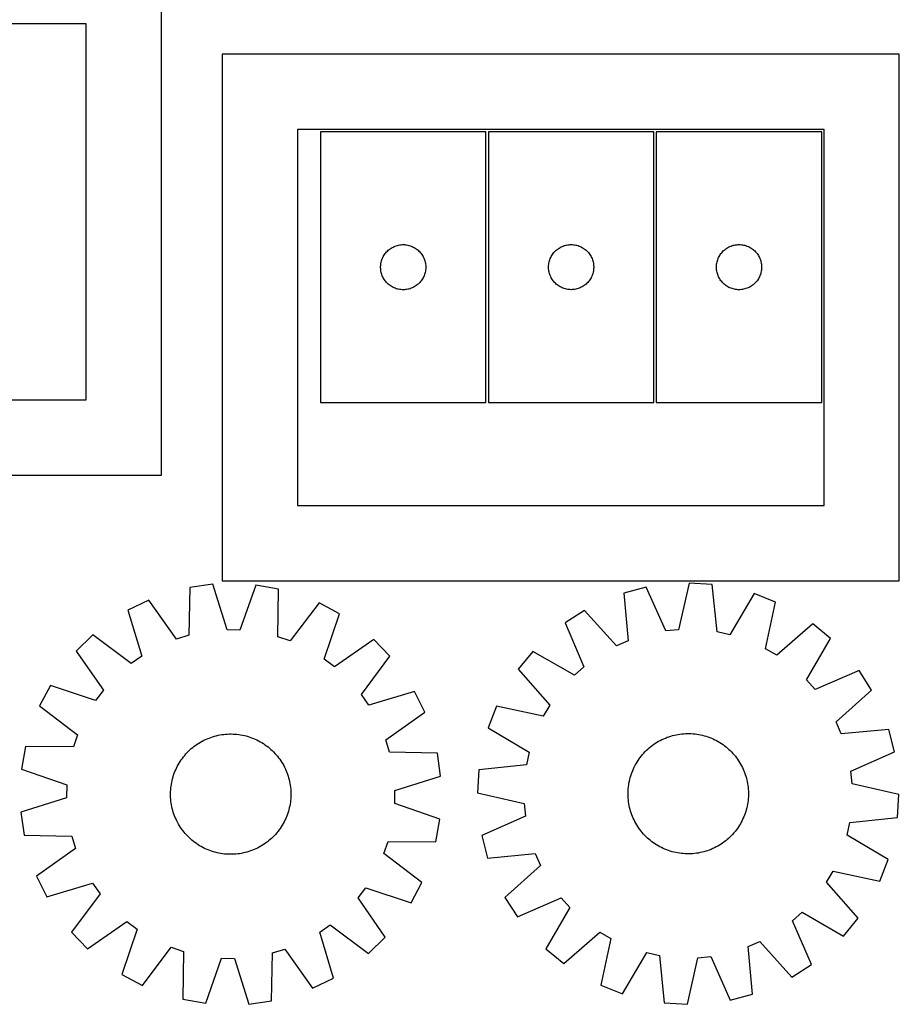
# Model space of a CAD drawing. Header units: millimetres. Extents: x 7 to 1493, y 7 to 2993.
# Tile 3 of 14: x 909 to 1493, y 7 to 661. Entities that reach past the tile are written whole.
import ezdxf

# ---------------------------------------------------------------- set-up
doc = ezdxf.new("R2010")
doc.units = ezdxf.units.MM
doc.layers.add('CUT', color=7, linetype='CONTINUOUS', true_color=0x000000)

msp = doc.modelspace()

# ---------------------------------------------------------------- linework, layer by layer
at = {"layer": 'CUT'}
for p, q in [((1003.084398, 358.291883), (1003.084398, 708.291883)), ((953.084398, 658.291883), (603.084398, 658.291883)), ((953.084398, 408.291883), (953.084398, 658.291883)), ((1493.435203, 638.105372), (1043.435203, 638.105372)), ((1043.435203, 638.105372), (1043.435203, 288.105372)), ((1493.435203, 288.105372), (1493.435203, 638.105372)), ((1443.435203, 588.105372), (1093.435203, 588.105372)), ((1093.435203, 588.105372), (1093.435203, 338.105372)), ((1218.687615, 586.500041), (1108.687615, 586.500041)), ((1108.687615, 586.500041), (1108.687615, 406.500041)), ((1218.687615, 406.500041), (1218.687615, 586.500041)), ((1220.325458, 586.545052), (1220.325458, 406.545052)), ((1330.325458, 586.545052), (1220.325458, 586.545052)), ((1330.325458, 406.545052), (1330.325458, 586.545052)), ((1331.908695, 586.524529), (1331.908695, 406.524529)), ((1441.908695, 586.524529), (1331.908695, 586.524529)), ((1441.908695, 406.524529), (1441.908695, 586.524529)), ((1443.435203, 338.105372), (1443.435203, 588.105372)), ((1157.680807, 510.244795), (1158.396334, 510.535794)), ((1158.396334, 510.535794), (1159.125893, 510.789572)), ((1159.125893, 510.789572), (1159.867548, 511.005457)), ((1159.867548, 511.005457), (1160.619334, 511.182877)), ((1160.619334, 511.182877), (1161.379256, 511.32136)), ((1161.379256, 511.32136), (1162.1453, 511.42054)), ((1162.1453, 511.42054), (1162.915434, 511.480153)), ((1162.915434, 511.480153), (1163.687615, 511.500041)), ((1163.687615, 511.500041), (1164.459796, 511.480153)), ((1164.459796, 511.480153), (1165.22993, 511.42054)), ((1165.22993, 511.42054), (1165.995974, 511.32136)), ((1165.995974, 511.32136), (1166.755896, 511.182877)), ((1166.755896, 511.182877), (1167.507682, 511.005457)), ((1167.507682, 511.005457), (1168.249338, 510.789572)), ((1168.249338, 510.789572), (1168.978896, 510.535794)), ((1168.978896, 510.535794), (1169.694424, 510.244795)), ((1269.318649, 510.289805), (1270.034177, 510.580804)), ((1270.034177, 510.580804), (1270.763735, 510.834582)), ((1270.763735, 510.834582), (1271.505391, 511.050468)), ((1271.505391, 511.050468), (1272.257177, 511.227887)), ((1272.257177, 511.227887), (1273.017099, 511.36637)), ((1273.017099, 511.36637), (1273.783143, 511.46555)), ((1273.783143, 511.46555), (1274.553277, 511.525163)), ((1274.553277, 511.525163), (1275.325458, 511.545052)), ((1275.325458, 511.545052), (1276.097639, 511.525163)), ((1276.097639, 511.525163), (1276.867773, 511.46555)), ((1276.867773, 511.46555), (1277.633817, 511.36637)), ((1277.633817, 511.36637), (1278.393739, 511.227887)), ((1278.393739, 511.227887), (1279.145525, 511.050468)), ((1279.145525, 511.050468), (1279.88718, 510.834582)), ((1279.88718, 510.834582), (1280.616739, 510.580804)), ((1280.616739, 510.580804), (1281.332267, 510.289805)), ((1380.901886, 510.269282), (1381.617413, 510.560281)), ((1381.617413, 510.560281), (1382.346972, 510.814059)), ((1382.346972, 510.814059), (1383.088628, 511.029945)), ((1383.088628, 511.029945), (1383.840414, 511.207364)), ((1383.840414, 511.207364), (1384.600336, 511.345847)), ((1384.600336, 511.345847), (1385.36638, 511.445027)), ((1385.36638, 511.445027), (1386.136513, 511.50464)), ((1386.136513, 511.50464), (1386.908695, 511.524529)), ((1386.908695, 511.524529), (1387.680876, 511.50464)), ((1387.680876, 511.50464), (1388.45101, 511.445027)), ((1388.45101, 511.445027), (1389.217053, 511.345847)), ((1389.217053, 511.345847), (1389.976976, 511.207364)), ((1389.976976, 511.207364), (1390.728761, 511.029945)), ((1390.728761, 511.029945), (1391.470417, 510.814059)), ((1391.470417, 510.814059), (1392.199976, 510.560281)), ((1392.199976, 510.560281), (1392.915503, 510.269282)), ((1150.447433, 503.549693), (1150.827896, 504.221933)), ((1150.827896, 504.221933), (1151.24246, 504.873697)), ((1151.24246, 504.873697), (1151.690026, 505.503256)), ((1151.690026, 505.503256), (1152.169408, 506.108939)), ((1152.169408, 506.108939), (1152.679335, 506.689141)), ((1152.679335, 506.689141), (1153.218453, 507.242324)), ((1153.218453, 507.242324), (1153.785333, 507.76702)), ((1153.785333, 507.76702), (1154.378473, 508.261839)), ((1154.378473, 508.261839), (1154.996299, 508.725466)), ((1154.996299, 508.725466), (1155.637172, 509.156675)), ((1155.637172, 509.156675), (1156.299394, 509.55432)), ((1156.299394, 509.55432), (1156.981208, 509.917348)), ((1156.981208, 509.917348), (1157.680807, 510.244795)), ((1169.694424, 510.244795), (1170.394022, 509.917348)), ((1170.394022, 509.917348), (1171.075836, 509.55432)), ((1171.075836, 509.55432), (1171.738058, 509.156675)), ((1171.738058, 509.156675), (1172.378932, 508.725466)), ((1172.378932, 508.725466), (1172.996757, 508.261839)), ((1172.996757, 508.261839), (1173.589897, 507.76702)), ((1173.589897, 507.76702), (1174.156777, 507.242324)), ((1174.156777, 507.242324), (1174.695896, 506.689141)), ((1174.695896, 506.689141), (1175.205822, 506.108939)), ((1175.205822, 506.108939), (1175.685204, 505.503256)), ((1175.685204, 505.503256), (1176.13277, 504.873697)), ((1176.13277, 504.873697), (1176.547335, 504.221933)), ((1176.547335, 504.221933), (1176.927797, 503.549693)), ((1262.085276, 503.594703), (1262.465739, 504.266944)), ((1262.465739, 504.266944), (1262.880303, 504.918708)), ((1262.880303, 504.918708), (1263.327869, 505.548266)), ((1263.327869, 505.548266), (1263.807251, 506.153949)), ((1263.807251, 506.153949), (1264.317177, 506.734152)), ((1264.317177, 506.734152), (1264.856296, 507.287335)), ((1264.856296, 507.287335), (1265.423176, 507.812031)), ((1265.423176, 507.812031), (1266.016316, 508.306849)), ((1266.016316, 508.306849), (1266.634142, 508.770477)), ((1266.634142, 508.770477), (1267.275015, 509.201685)), ((1267.275015, 509.201685), (1267.937237, 509.59933)), ((1267.937237, 509.59933), (1268.619051, 509.962358)), ((1268.619051, 509.962358), (1269.318649, 510.289805)), ((1281.332267, 510.289805), (1282.031865, 509.962358)), ((1282.031865, 509.962358), (1282.713679, 509.59933)), ((1282.713679, 509.59933), (1283.375901, 509.201685)), ((1283.375901, 509.201685), (1284.016774, 508.770477)), ((1284.016774, 508.770477), (1284.6346, 508.306849)), ((1284.6346, 508.306849), (1285.22774, 507.812031)), ((1285.22774, 507.812031), (1285.79462, 507.287335)), ((1285.79462, 507.287335), (1286.333738, 506.734152)), ((1286.333738, 506.734152), (1286.843665, 506.153949)), ((1286.843665, 506.153949), (1287.323047, 505.548266)), ((1287.323047, 505.548266), (1287.770613, 504.918708)), ((1287.770613, 504.918708), (1288.185177, 504.266944)), ((1288.185177, 504.266944), (1288.56564, 503.594703)), ((1373.668513, 503.57418), (1374.048975, 504.246421)), ((1374.048975, 504.246421), (1374.463539, 504.898185)), ((1374.463539, 504.898185), (1374.911106, 505.527743)), ((1374.911106, 505.527743), (1375.390488, 506.133426)), ((1375.390488, 506.133426), (1375.900414, 506.713629)), ((1375.900414, 506.713629), (1376.439532, 507.266812)), ((1376.439532, 507.266812), (1377.006413, 507.791508)), ((1377.006413, 507.791508), (1377.599552, 508.286326)), ((1377.599552, 508.286326), (1378.217378, 508.749954)), ((1378.217378, 508.749954), (1378.858252, 509.181162)), ((1378.858252, 509.181162), (1379.520474, 509.578807)), ((1379.520474, 509.578807), (1380.202288, 509.941835)), ((1380.202288, 509.941835), (1380.901886, 510.269282)), ((1392.915503, 510.269282), (1393.615102, 509.941835)), ((1393.615102, 509.941835), (1394.296916, 509.578807)), ((1394.296916, 509.578807), (1394.959138, 509.181162)), ((1394.959138, 509.181162), (1395.600011, 508.749954)), ((1395.600011, 508.749954), (1396.217837, 508.286326)), ((1396.217837, 508.286326), (1396.810976, 507.791508)), ((1396.810976, 507.791508), (1397.377857, 507.266812)), ((1397.377857, 507.266812), (1397.916975, 506.713629)), ((1397.916975, 506.713629), (1398.426901, 506.133426)), ((1398.426901, 506.133426), (1398.906283, 505.527743)), ((1398.906283, 505.527743), (1399.35385, 504.898185)), ((1399.35385, 504.898185), (1399.768414, 504.246421)), ((1399.768414, 504.246421), (1400.148877, 503.57418)), ((1148.692588, 496.88626), (1148.732352, 497.657673)), ((1148.732352, 497.657673), (1148.811775, 498.426017)), ((1148.811775, 498.426017), (1148.930646, 499.189253)), ((1148.930646, 499.189253), (1149.088649, 499.945358)), ((1149.088649, 499.945358), (1149.285367, 500.692326)), ((1149.285367, 500.692326), (1149.520277, 501.428177)), ((1149.520277, 501.428177), (1149.792756, 502.15096)), ((1149.792756, 502.15096), (1150.102081, 502.858757)), ((1150.102081, 502.858757), (1150.447433, 503.549693)), ((1176.927797, 503.549693), (1177.273149, 502.858757)), ((1177.273149, 502.858757), (1177.582475, 502.15096)), ((1177.582475, 502.15096), (1177.854954, 501.428177)), ((1177.854954, 501.428177), (1178.089863, 500.692326)), ((1178.089863, 500.692326), (1178.286581, 499.945358)), ((1178.286581, 499.945358), (1178.444584, 499.189253)), ((1178.444584, 499.189253), (1178.563455, 498.426017)), ((1178.563455, 498.426017), (1178.642878, 497.657673)), ((1178.642878, 497.657673), (1178.682642, 496.88626)), ((1260.330431, 496.93127), (1260.370195, 497.702684)), ((1260.370195, 497.702684), (1260.449618, 498.471027)), ((1260.449618, 498.471027), (1260.568489, 499.234263)), ((1260.568489, 499.234263), (1260.726492, 499.990368)), ((1260.726492, 499.990368), (1260.92321, 500.737336)), ((1260.92321, 500.737336), (1261.15812, 501.473188)), ((1261.15812, 501.473188), (1261.430598, 502.19597)), ((1261.430598, 502.19597), (1261.739924, 502.903768)), ((1261.739924, 502.903768), (1262.085276, 503.594703)), ((1288.56564, 503.594703), (1288.910992, 502.903768)), ((1288.910992, 502.903768), (1289.220318, 502.19597)), ((1289.220318, 502.19597), (1289.492796, 501.473188)), ((1289.492796, 501.473188), (1289.727706, 500.737336)), ((1289.727706, 500.737336), (1289.924424, 499.990368)), ((1289.924424, 499.990368), (1290.082427, 499.234263)), ((1290.082427, 499.234263), (1290.201298, 498.471027)), ((1290.201298, 498.471027), (1290.280721, 497.702684)), ((1290.280721, 497.702684), (1290.320485, 496.93127)), ((1371.913668, 496.910747), (1371.953432, 497.682161)), ((1371.953432, 497.682161), (1372.032855, 498.450504)), ((1372.032855, 498.450504), (1372.151725, 499.21374)), ((1372.151725, 499.21374), (1372.309729, 499.969845)), ((1372.309729, 499.969845), (1372.506447, 500.716813)), ((1372.506447, 500.716813), (1372.741356, 501.452664)), ((1372.741356, 501.452664), (1373.013835, 502.175447)), ((1373.013835, 502.175447), (1373.323161, 502.883245)), ((1373.323161, 502.883245), (1373.668513, 503.57418)), ((1400.148877, 503.57418), (1400.494229, 502.883245)), ((1400.494229, 502.883245), (1400.803554, 502.175447)), ((1400.803554, 502.175447), (1401.076033, 501.452664)), ((1401.076033, 501.452664), (1401.310943, 500.716813)), ((1401.310943, 500.716813), (1401.50766, 499.969845)), ((1401.50766, 499.969845), (1401.665664, 499.21374)), ((1401.665664, 499.21374), (1401.784535, 498.450504)), ((1401.784535, 498.450504), (1401.863958, 497.682161)), ((1401.863958, 497.682161), (1401.903722, 496.910747)), ((1148.692588, 496.113823), (1148.692588, 496.88626)), ((1148.732352, 495.342409), (1148.692588, 496.113823)), ((1148.811775, 494.574066), (1148.732352, 495.342409)), ((1148.930646, 493.81083), (1148.811775, 494.574066)), ((1149.088649, 493.054725), (1148.930646, 493.81083)), ((1149.285367, 492.307757), (1149.088649, 493.054725)), ((1149.520277, 491.571906), (1149.285367, 492.307757)), ((1149.792756, 490.849123), (1149.520277, 491.571906)), ((1177.854954, 491.571906), (1177.582475, 490.849123)), ((1178.089863, 492.307757), (1177.854954, 491.571906)), ((1178.286581, 493.054725), (1178.089863, 492.307757)), ((1178.444584, 493.81083), (1178.286581, 493.054725)), ((1178.563455, 494.574066), (1178.444584, 493.81083)), ((1178.642878, 495.342409), (1178.563455, 494.574066)), ((1178.682642, 496.113823), (1178.642878, 495.342409)), ((1178.682642, 496.88626), (1178.682642, 496.113823)), ((1260.330431, 496.158833), (1260.330431, 496.93127)), ((1260.370195, 495.38742), (1260.330431, 496.158833)), ((1260.449618, 494.619076), (1260.370195, 495.38742)), ((1260.568489, 493.85584), (1260.449618, 494.619076)), ((1260.726492, 493.099736), (1260.568489, 493.85584)), ((1260.92321, 492.352767), (1260.726492, 493.099736)), ((1261.15812, 491.616916), (1260.92321, 492.352767)), ((1261.430598, 490.894133), (1261.15812, 491.616916)), ((1261.739924, 490.186336), (1261.430598, 490.894133)), ((1289.220318, 490.894133), (1288.910992, 490.186336)), ((1289.492796, 491.616916), (1289.220318, 490.894133)), ((1289.727706, 492.352767), (1289.492796, 491.616916)), ((1289.924424, 493.099736), (1289.727706, 492.352767)), ((1290.082427, 493.85584), (1289.924424, 493.099736)), ((1290.201298, 494.619076), (1290.082427, 493.85584)), ((1290.280721, 495.38742), (1290.201298, 494.619076)), ((1290.320485, 496.158833), (1290.280721, 495.38742)), ((1290.320485, 496.93127), (1290.320485, 496.158833)), ((1371.913668, 496.13831), (1371.913668, 496.910747)), ((1371.953432, 495.366897), (1371.913668, 496.13831)), ((1372.032855, 494.598553), (1371.953432, 495.366897)), ((1372.151725, 493.835317), (1372.032855, 494.598553)), ((1372.309729, 493.079213), (1372.151725, 493.835317)), ((1372.506447, 492.332244), (1372.309729, 493.079213)), ((1372.741356, 491.596393), (1372.506447, 492.332244)), ((1373.013835, 490.87361), (1372.741356, 491.596393)), ((1373.323161, 490.165813), (1373.013835, 490.87361)), ((1400.803554, 490.87361), (1400.494229, 490.165813)), ((1401.076033, 491.596393), (1400.803554, 490.87361)), ((1401.310943, 492.332244), (1401.076033, 491.596393)), ((1401.50766, 493.079213), (1401.310943, 492.332244)), ((1401.665664, 493.835317), (1401.50766, 493.079213)), ((1401.784535, 494.598553), (1401.665664, 493.835317)), ((1401.863958, 495.366897), (1401.784535, 494.598553)), ((1401.903722, 496.13831), (1401.863958, 495.366897)), ((1401.903722, 496.910747), (1401.903722, 496.13831)), ((1150.102081, 490.141326), (1149.792756, 490.849123)), ((1150.447433, 489.45039), (1150.102081, 490.141326)), ((1150.827896, 488.778149), (1150.447433, 489.45039)), ((1151.24246, 488.126386), (1150.827896, 488.778149)), ((1151.690026, 487.496827), (1151.24246, 488.126386)), ((1152.169408, 486.891144), (1151.690026, 487.496827)), ((1152.679335, 486.310941), (1152.169408, 486.891144)), ((1153.218453, 485.757759), (1152.679335, 486.310941)), ((1153.785333, 485.233062), (1153.218453, 485.757759)), ((1154.378473, 484.738244), (1153.785333, 485.233062)), ((1154.996299, 484.274616), (1154.378473, 484.738244)), ((1172.996757, 484.738244), (1172.378932, 484.274616)), ((1173.589897, 485.233062), (1172.996757, 484.738244)), ((1174.156777, 485.757759), (1173.589897, 485.233062)), ((1174.695896, 486.310941), (1174.156777, 485.757759)), ((1175.205822, 486.891144), (1174.695896, 486.310941)), ((1175.685204, 487.496827), (1175.205822, 486.891144)), ((1176.13277, 488.126386), (1175.685204, 487.496827)), ((1176.547335, 488.778149), (1176.13277, 488.126386)), ((1176.927797, 489.45039), (1176.547335, 488.778149)), ((1177.273149, 490.141326), (1176.927797, 489.45039)), ((1177.582475, 490.849123), (1177.273149, 490.141326)), ((1262.085276, 489.495401), (1261.739924, 490.186336)), ((1262.465739, 488.82316), (1262.085276, 489.495401)), ((1262.880303, 488.171396), (1262.465739, 488.82316)), ((1263.327869, 487.541838), (1262.880303, 488.171396)), ((1263.807251, 486.936154), (1263.327869, 487.541838)), ((1264.317177, 486.355952), (1263.807251, 486.936154)), ((1264.856296, 485.802769), (1264.317177, 486.355952)), ((1265.423176, 485.278073), (1264.856296, 485.802769)), ((1266.016316, 484.783255), (1265.423176, 485.278073)), ((1266.634142, 484.319627), (1266.016316, 484.783255)), ((1267.275015, 483.888418), (1266.634142, 484.319627)), ((1284.016774, 484.319627), (1283.375901, 483.888418)), ((1284.6346, 484.783255), (1284.016774, 484.319627)), ((1285.22774, 485.278073), (1284.6346, 484.783255)), ((1285.79462, 485.802769), (1285.22774, 485.278073)), ((1286.333738, 486.355952), (1285.79462, 485.802769)), ((1286.843665, 486.936154), (1286.333738, 486.355952)), ((1287.323047, 487.541838), (1286.843665, 486.936154)), ((1287.770613, 488.171396), (1287.323047, 487.541838)), ((1288.185177, 488.82316), (1287.770613, 488.171396)), ((1288.56564, 489.495401), (1288.185177, 488.82316)), ((1288.910992, 490.186336), (1288.56564, 489.495401)), ((1373.668513, 489.474878), (1373.323161, 490.165813)), ((1374.048975, 488.802637), (1373.668513, 489.474878)), ((1374.463539, 488.150873), (1374.048975, 488.802637)), ((1374.911106, 487.521315), (1374.463539, 488.150873)), ((1375.390488, 486.915631), (1374.911106, 487.521315)), ((1375.900414, 486.335429), (1375.390488, 486.915631)), ((1376.439532, 485.782246), (1375.900414, 486.335429)), ((1377.006413, 485.25755), (1376.439532, 485.782246)), ((1377.599552, 484.762732), (1377.006413, 485.25755)), ((1378.217378, 484.299104), (1377.599552, 484.762732)), ((1396.217837, 484.762732), (1395.600011, 484.299104)), ((1396.810976, 485.25755), (1396.217837, 484.762732)), ((1397.377857, 485.782246), (1396.810976, 485.25755)), ((1397.916975, 486.335429), (1397.377857, 485.782246)), ((1398.426901, 486.915631), (1397.916975, 486.335429)), ((1398.906283, 487.521315), (1398.426901, 486.915631)), ((1399.35385, 488.150873), (1398.906283, 487.521315)), ((1399.768414, 488.802637), (1399.35385, 488.150873)), ((1400.148877, 489.474878), (1399.768414, 488.802637)), ((1400.494229, 490.165813), (1400.148877, 489.474878)), ((1155.637172, 483.843408), (1154.996299, 484.274616)), ((1156.299394, 483.445763), (1155.637172, 483.843408)), ((1156.981208, 483.082735), (1156.299394, 483.445763)), ((1157.680807, 482.755288), (1156.981208, 483.082735)), ((1158.396334, 482.464289), (1157.680807, 482.755288)), ((1159.125893, 482.210511), (1158.396334, 482.464289)), ((1159.867548, 481.994626), (1159.125893, 482.210511)), ((1160.619334, 481.817206), (1159.867548, 481.994626)), ((1161.379256, 481.678723), (1160.619334, 481.817206)), ((1162.1453, 481.579543), (1161.379256, 481.678723)), ((1162.915434, 481.51993), (1162.1453, 481.579543)), ((1163.687615, 481.500041), (1162.915434, 481.51993)), ((1164.459796, 481.51993), (1163.687615, 481.500041)), ((1165.22993, 481.579543), (1164.459796, 481.51993)), ((1165.995974, 481.678723), (1165.22993, 481.579543)), ((1166.755896, 481.817206), (1165.995974, 481.678723)), ((1167.507682, 481.994626), (1166.755896, 481.817206)), ((1168.249338, 482.210511), (1167.507682, 481.994626)), ((1168.978896, 482.464289), (1168.249338, 482.210511)), ((1169.694424, 482.755288), (1168.978896, 482.464289)), ((1170.394022, 483.082735), (1169.694424, 482.755288)), ((1171.075836, 483.445763), (1170.394022, 483.082735)), ((1171.738058, 483.843408), (1171.075836, 483.445763)), ((1172.378932, 484.274616), (1171.738058, 483.843408)), ((1267.937237, 483.490773), (1267.275015, 483.888418)), ((1268.619051, 483.127746), (1267.937237, 483.490773)), ((1269.318649, 482.800298), (1268.619051, 483.127746)), ((1270.034177, 482.509299), (1269.318649, 482.800298)), ((1270.763735, 482.255521), (1270.034177, 482.509299)), ((1271.505391, 482.039636), (1270.763735, 482.255521)), ((1272.257177, 481.862217), (1271.505391, 482.039636)), ((1273.017099, 481.723733), (1272.257177, 481.862217)), ((1273.783143, 481.624554), (1273.017099, 481.723733)), ((1274.553277, 481.56494), (1273.783143, 481.624554)), ((1275.325458, 481.545052), (1274.553277, 481.56494)), ((1276.097639, 481.56494), (1275.325458, 481.545052)), ((1276.867773, 481.624554), (1276.097639, 481.56494)), ((1277.633817, 481.723733), (1276.867773, 481.624554)), ((1278.393739, 481.862217), (1277.633817, 481.723733)), ((1279.145525, 482.039636), (1278.393739, 481.862217)), ((1279.88718, 482.255521), (1279.145525, 482.039636)), ((1280.616739, 482.509299), (1279.88718, 482.255521)), ((1281.332267, 482.800298), (1280.616739, 482.509299)), ((1282.031865, 483.127746), (1281.332267, 482.800298)), ((1282.713679, 483.490773), (1282.031865, 483.127746)), ((1283.375901, 483.888418), (1282.713679, 483.490773)), ((1378.858252, 483.867895), (1378.217378, 484.299104)), ((1379.520474, 483.47025), (1378.858252, 483.867895)), ((1380.202288, 483.107222), (1379.520474, 483.47025)), ((1380.901886, 482.779775), (1380.202288, 483.107222)), ((1381.617413, 482.488776), (1380.901886, 482.779775)), ((1382.346972, 482.234998), (1381.617413, 482.488776)), ((1383.088628, 482.019113), (1382.346972, 482.234998)), ((1383.840414, 481.841693), (1383.088628, 482.019113)), ((1384.600336, 481.70321), (1383.840414, 481.841693)), ((1385.36638, 481.604031), (1384.600336, 481.70321)), ((1386.136513, 481.544417), (1385.36638, 481.604031)), ((1386.908695, 481.524529), (1386.136513, 481.544417)), ((1387.680876, 481.544417), (1386.908695, 481.524529)), ((1388.45101, 481.604031), (1387.680876, 481.544417)), ((1389.217053, 481.70321), (1388.45101, 481.604031)), ((1389.976976, 481.841693), (1389.217053, 481.70321)), ((1390.728761, 482.019113), (1389.976976, 481.841693)), ((1391.470417, 482.234998), (1390.728761, 482.019113)), ((1392.199976, 482.488776), (1391.470417, 482.234998)), ((1392.915503, 482.779775), (1392.199976, 482.488776)), ((1393.615102, 483.107222), (1392.915503, 482.779775)), ((1394.296916, 483.47025), (1393.615102, 483.107222)), ((1394.959138, 483.867895), (1394.296916, 483.47025)), ((1395.600011, 484.299104), (1394.959138, 483.867895)), ((603.084398, 408.291883), (953.084398, 408.291883)), ((1108.687615, 406.500041), (1218.687615, 406.500041)), ((1220.325458, 406.545052), (1330.325458, 406.545052)), ((1331.908695, 406.524529), (1441.908695, 406.524529)), ((553.084398, 358.291883), (1003.084398, 358.291883)), ((1093.435203, 338.105372), (1443.435203, 338.105372)), ((1043.435203, 288.105372), (1493.435203, 288.105372)), ((1021.885766, 283.563003), (1021.180083, 251.80648)), ((1037.120464, 285.715793), (1021.885766, 283.563003)), ((1046.597734, 255.398205), (1037.120464, 285.715793)), ((1065.655332, 285.239194), (1055.170882, 255.255014)), ((1080.80964, 282.578838), (1065.655332, 285.239194)), ((1080.45441, 250.816461), (1080.80964, 282.578838)), ((1325.274271, 283.731013), (1310.387283, 279.844094)), ((1338.168209, 254.701354), (1325.274271, 283.731013)), ((1353.675307, 286.532259), (1346.701148, 255.542973)), ((1369.034798, 285.628606), (1353.675307, 286.532259)), ((1372.327003, 254.035314), (1369.034798, 285.628606)), ((994.600217, 275.198516), (980.776406, 268.443311)), ((1012.982286, 249.293415), (994.600217, 275.198516)), ((1310.387283, 279.844094), (1313.33068, 248.216398)), ((1396.911421, 279.516347), (1380.702385, 252.198918)), ((1411.23992, 273.910578), (1396.911421, 279.516347)), ((980.776406, 268.443311), (989.918567, 238.022995)), ((1107.800635, 273.307806), (1088.563709, 248.031029)), ((1121.391143, 266.094718), (1107.800635, 273.307806)), ((1284.241925, 268.403548), (1271.284682, 260.106536)), ((1305.475447, 244.779147), (1284.241925, 268.403548)), ((1404.60813, 242.846224), (1411.23992, 273.910578)), ((1111.238185, 235.996675), (1121.391143, 266.094718)), ((1055.170882, 255.255014), (1046.597734, 255.398205)), ((1271.284682, 260.106536), (1283.857515, 230.936369)), ((1346.701148, 255.542973), (1338.168209, 254.701354)), ((1435.863372, 259.483124), (1412.006114, 238.511573)), ((1447.758308, 249.723971), (1435.863372, 259.483124)), ((957.411075, 252.056513), (946.351323, 241.360138)), ((982.898578, 233.099669), (957.411075, 252.056513)), ((1021.180083, 251.80648), (1012.982286, 249.293415)), ((1088.563709, 248.031029), (1080.45441, 250.816461)), ((1144.196198, 248.936768), (1118.089841, 230.841661)), ((1154.892573, 237.877015), (1144.196198, 248.936768)), ((1380.702385, 252.198918), (1372.327003, 254.035314)), ((1431.851686, 222.229351), (1447.758308, 249.723971)), ((1313.33068, 248.216398), (1305.475447, 244.779147)), ((1412.006114, 238.511573), (1404.60813, 242.846224)), ((946.351323, 241.360138), (964.446429, 215.253782)), ((989.918567, 238.022995), (982.898578, 233.099669)), ((1118.089841, 230.841661), (1111.238185, 235.996675)), ((1135.935729, 212.389512), (1154.892573, 237.877015)), ((1249.954293, 241.14657), (1240.19514, 229.251635)), ((1277.448913, 225.239949), (1249.954293, 241.14657)), ((1240.19514, 229.251635), (1261.166691, 205.394377)), ((1283.857515, 230.936369), (1277.448913, 225.239949)), ((1466.718274, 228.393582), (1437.548107, 215.82075)), ((1475.015285, 215.436339), (1466.718274, 228.393582)), ((929.193372, 218.555083), (921.980284, 204.964575)), ((959.291415, 208.402125), (929.193372, 218.555083)), ((1437.548107, 215.82075), (1431.851686, 222.229351)), ((964.446429, 215.253782), (959.291415, 208.402125)), ((1140.859054, 205.369524), (1135.935729, 212.389512)), ((1171.279371, 214.511685), (1140.859054, 205.369524)), ((1178.034576, 200.687874), (1171.279371, 214.511685)), ((1451.390884, 194.202817), (1475.015285, 215.436339)), ((921.980284, 204.964575), (947.257061, 185.72765)), ((1225.767686, 204.628183), (1220.161917, 190.299684)), ((1256.83204, 197.996392), (1225.767686, 204.628183)), ((1261.166691, 205.394377), (1256.83204, 197.996392)), ((1152.129474, 182.305805), (1178.034576, 200.687874)), ((1220.161917, 190.299684), (1247.479346, 174.090648)), ((1454.828135, 186.347585), (1451.390884, 194.202817)), ((947.257061, 185.72765), (944.471629, 177.61835)), ((1033.501544, 183.075301), (1034.666686, 183.545887)), ((1034.666686, 183.545887), (1035.846035, 183.979642)), ((1035.846035, 183.979642), (1037.038426, 184.376138)), ((1037.038426, 184.376138), (1038.242684, 184.734985)), ((1038.242684, 184.734985), (1039.457618, 185.055829)), ((1039.457618, 185.055829), (1040.682031, 185.338352)), ((1040.682031, 185.338352), (1041.914715, 185.582276)), ((1041.914715, 185.582276), (1043.154452, 185.78736)), ((1043.154452, 185.78736), (1044.400018, 185.953402)), ((1044.400018, 185.953402), (1045.650186, 186.080237)), ((1045.650186, 186.080237), (1046.903721, 186.167742)), ((1046.903721, 186.167742), (1048.159386, 186.215829)), ((1048.159386, 186.215829), (1049.415942, 186.22445)), ((1049.415942, 186.22445), (1050.672149, 186.193598)), ((1050.672149, 186.193598), (1051.926766, 186.123303)), ((1051.926766, 186.123303), (1053.178557, 186.013634)), ((1053.178557, 186.013634), (1054.426285, 185.864699)), ((1054.426285, 185.864699), (1055.668719, 185.676646)), ((1055.668719, 185.676646), (1056.904633, 185.44966)), ((1056.904633, 185.44966), (1058.132808, 185.183965)), ((1058.132808, 185.183965), (1059.352031, 184.879823)), ((1059.352031, 184.879823), (1060.561099, 184.537534)), ((1060.561099, 184.537534), (1061.758819, 184.157436)), ((1061.758819, 184.157436), (1062.944008, 183.739905)), ((1062.944008, 183.739905), (1064.115498, 183.285352)), ((1064.115498, 183.285352), (1065.272132, 182.794226)), ((1336.822637, 183.051484), (1337.977756, 183.546162)), ((1337.977756, 183.546162), (1339.147843, 184.004313)), ((1339.147843, 184.004313), (1340.331744, 184.425485)), ((1340.331744, 184.425485), (1341.52829, 184.809262)), ((1341.52829, 184.809262), (1342.7363, 185.155264)), ((1342.7363, 185.155264), (1343.954583, 185.463152)), ((1343.954583, 185.463152), (1345.181935, 185.73262)), ((1345.181935, 185.73262), (1346.417146, 185.963404)), ((1346.417146, 185.963404), (1347.658996, 186.155275)), ((1347.658996, 186.155275), (1348.906261, 186.308043)), ((1348.906261, 186.308043), (1350.157708, 186.421559)), ((1350.157708, 186.421559), (1351.412104, 186.495709)), ((1351.412104, 186.495709), (1352.66821, 186.530422)), ((1352.66821, 186.530422), (1353.924786, 186.525662)), ((1353.924786, 186.525662), (1355.180593, 186.481435)), ((1355.180593, 186.481435), (1356.434391, 186.397783)), ((1356.434391, 186.397783), (1357.684943, 186.27479)), ((1357.684943, 186.27479), (1358.931014, 186.112577)), ((1358.931014, 186.112577), (1360.171375, 185.911304)), ((1360.171375, 185.911304), (1361.404802, 185.671169)), ((1361.404802, 185.671169), (1362.630078, 185.392411)), ((1362.630078, 185.392411), (1363.845993, 185.075302)), ((1363.845993, 185.075302), (1365.051347, 184.720158)), ((1365.051347, 184.720158), (1366.244952, 184.327328)), ((1366.244952, 184.327328), (1367.425628, 183.897199)), ((1367.425628, 183.897199), (1368.592211, 183.430197)), ((1368.592211, 183.430197), (1369.743549, 182.926782)), ((1486.455831, 189.290981), (1454.828135, 186.347585)), ((1490.34275, 174.403993), (1486.455831, 189.290981)), ((912.709253, 177.97358), (910.048896, 162.819272)), ((944.471629, 177.61835), (912.709253, 177.97358)), ((1022.876075, 176.4633), (1023.838772, 177.270902)), ((1023.838772, 177.270902), (1024.826362, 178.047867)), ((1024.826362, 178.047867), (1025.837869, 178.793427)), ((1025.837869, 178.793427), (1026.872296, 179.506846)), ((1026.872296, 179.506846), (1027.928622, 180.187422)), ((1027.928622, 180.187422), (1029.005803, 180.834482)), ((1029.005803, 180.834482), (1030.102778, 181.447388)), ((1030.102778, 181.447388), (1031.218463, 182.025534)), ((1031.218463, 182.025534), (1032.351758, 182.56835)), ((1032.351758, 182.56835), (1033.501544, 183.075301)), ((1065.272132, 182.794226), (1066.412769, 182.267012)), ((1066.412769, 182.267012), (1067.536282, 181.704229)), ((1067.536282, 181.704229), (1068.641564, 181.106434)), ((1068.641564, 181.106434), (1069.727523, 180.474216)), ((1069.727523, 180.474216), (1070.793088, 179.808199)), ((1070.793088, 179.808199), (1071.837207, 179.109041)), ((1071.837207, 179.109041), (1072.858849, 178.377431)), ((1072.858849, 178.377431), (1073.857008, 177.614092)), ((1073.857008, 177.614092), (1074.830696, 176.819776)), ((1074.830696, 176.819776), (1075.778954, 175.995268)), ((1154.64254, 174.108008), (1152.129474, 182.305805)), ((1326.336759, 176.220267), (1327.282479, 177.047686)), ((1327.282479, 177.047686), (1328.253722, 177.84499)), ((1328.253722, 177.84499), (1329.249529, 178.611394)), ((1329.249529, 178.611394), (1330.268918, 179.34614)), ((1330.268918, 179.34614), (1331.310884, 180.048504)), ((1331.310884, 180.048504), (1332.374397, 180.717792)), ((1332.374397, 180.717792), (1333.458408, 181.353345)), ((1333.458408, 181.353345), (1334.561847, 181.954534)), ((1334.561847, 181.954534), (1335.683626, 182.520767)), ((1335.683626, 182.520767), (1336.822637, 183.051484)), ((1369.743549, 182.926782), (1370.878507, 182.387451)), ((1370.878507, 182.387451), (1371.995964, 181.812736)), ((1371.995964, 181.812736), (1373.094817, 181.203205)), ((1373.094817, 181.203205), (1374.173982, 180.559459)), ((1374.173982, 180.559459), (1375.232394, 179.882132)), ((1375.232394, 179.882132), (1376.269009, 179.171895)), ((1376.269009, 179.171895), (1377.282802, 178.429447)), ((1377.282802, 178.429447), (1378.272775, 177.655522)), ((1378.272775, 177.655522), (1379.23795, 176.850882)), ((1379.23795, 176.850882), (1380.177374, 176.016323)), ((1016.910659, 170.02279), (1017.673999, 171.020948)), ((1017.673999, 171.020948), (1018.468315, 171.994636)), ((1018.468315, 171.994636), (1019.292823, 172.942894)), ((1019.292823, 172.942894), (1020.14671, 173.864786)), ((1020.14671, 173.864786), (1021.029132, 174.759401)), ((1021.029132, 174.759401), (1021.93922, 175.625858)), ((1021.93922, 175.625858), (1022.876075, 176.4633)), ((1075.778954, 175.995268), (1076.700846, 175.141381)), ((1076.700846, 175.141381), (1077.595461, 174.258958)), ((1077.595461, 174.258958), (1078.461918, 173.34887)), ((1078.461918, 173.34887), (1079.29936, 172.412015)), ((1079.29936, 172.412015), (1080.106962, 171.449318)), ((1080.106962, 171.449318), (1080.883926, 170.461728)), ((1080.883926, 170.461728), (1081.629486, 169.450221)), ((1186.399063, 173.402325), (1154.64254, 174.108008)), ((1188.551852, 158.167626), (1186.399063, 173.402325)), ((1247.479346, 174.090648), (1245.642951, 165.715266)), ((1320.506369, 169.657271), (1321.248817, 170.671065)), ((1321.248817, 170.671065), (1322.022743, 171.661038)), ((1322.022743, 171.661038), (1322.827382, 172.626213)), ((1322.827382, 172.626213), (1323.661941, 173.565637)), ((1323.661941, 173.565637), (1324.525597, 174.478383)), ((1324.525597, 174.478383), (1325.417496, 175.363551)), ((1325.417496, 175.363551), (1326.336759, 176.220267)), ((1380.177374, 176.016323), (1381.090121, 175.152667)), ((1381.090121, 175.152667), (1381.975289, 174.260768)), ((1381.975289, 174.260768), (1382.832004, 173.341505)), ((1382.832004, 173.341505), (1383.659423, 172.395785)), ((1383.659423, 172.395785), (1384.456727, 171.424543)), ((1384.456727, 171.424543), (1385.223131, 170.428735)), ((1385.223131, 170.428735), (1385.957877, 169.409346)), ((1461.313091, 161.510055), (1490.34275, 174.403993)), ((1013.021078, 163.576709), (1013.583861, 164.700222)), ((1013.583861, 164.700222), (1014.181656, 165.805504)), ((1014.181656, 165.805504), (1014.813874, 166.891463)), ((1014.813874, 166.891463), (1015.479891, 167.957028)), ((1015.479891, 167.957028), (1016.179049, 169.001147)), ((1016.179049, 169.001147), (1016.910659, 170.02279)), ((1081.629486, 169.450221), (1082.342906, 168.415794)), ((1082.342906, 168.415794), (1083.023482, 167.359469)), ((1083.023482, 167.359469), (1083.670542, 166.282287)), ((1083.670542, 166.282287), (1084.283447, 165.185312)), ((1084.283447, 165.185312), (1084.861594, 164.069627)), ((1084.861594, 164.069627), (1085.40441, 162.936332)), ((1245.642951, 165.715266), (1214.049658, 162.423061)), ((1316.751482, 163.131812), (1317.290813, 164.26677)), ((1317.290813, 164.26677), (1317.865528, 165.384227)), ((1317.865528, 165.384227), (1318.475059, 166.48308)), ((1318.475059, 166.48308), (1319.118806, 167.562245)), ((1319.118806, 167.562245), (1319.796132, 168.620657)), ((1319.796132, 168.620657), (1320.506369, 169.657271)), ((1385.957877, 169.409346), (1386.660241, 168.36738)), ((1386.660241, 168.36738), (1387.32953, 167.303868)), ((1387.32953, 167.303868), (1387.965082, 166.219856)), ((1387.965082, 166.219856), (1388.566271, 165.116417)), ((1388.566271, 165.116417), (1389.132504, 163.994638)), ((1389.132504, 163.994638), (1389.663221, 162.855628)), ((910.048896, 162.819272), (940.033077, 152.334823)), ((1010.408268, 156.515971), (1010.750556, 157.725039)), ((1010.750556, 157.725039), (1011.130654, 158.922759)), ((1011.130654, 158.922759), (1011.548185, 160.107949)), ((1011.548185, 160.107949), (1012.002738, 161.279438)), ((1012.002738, 161.279438), (1012.493864, 162.436072)), ((1012.493864, 162.436072), (1013.021078, 163.576709)), ((1085.40441, 162.936332), (1085.911361, 161.786546)), ((1085.911361, 161.786546), (1086.381946, 160.621404)), ((1086.381946, 160.621404), (1086.815701, 159.442055)), ((1086.815701, 159.442055), (1087.212198, 158.249664)), ((1087.212198, 158.249664), (1087.571045, 157.045407)), ((1158.234265, 148.690356), (1188.551852, 158.167626)), ((1214.049658, 162.423061), (1213.146005, 147.06357)), ((1314.285854, 156.018341), (1314.602962, 157.234256)), ((1314.602962, 157.234256), (1314.958106, 158.43961)), ((1314.958106, 158.43961), (1315.350937, 159.633214)), ((1315.350937, 159.633214), (1315.781065, 160.813891)), ((1315.781065, 160.813891), (1316.248067, 161.980474)), ((1316.248067, 161.980474), (1316.751482, 163.131812)), ((1389.663221, 162.855628), (1390.1579, 161.700508)), ((1390.1579, 161.700508), (1390.616051, 160.530421)), ((1390.616051, 160.530421), (1391.037222, 159.34652)), ((1391.037222, 159.34652), (1391.420999, 158.149974)), ((1391.420999, 158.149974), (1391.767002, 156.941964)), ((1462.15471, 152.977116), (1461.313091, 161.510055)), ((940.033077, 152.334823), (939.889885, 143.761675)), ((1009.274457, 150.342497), (1009.423391, 151.590225)), ((1009.423391, 151.590225), (1009.611444, 152.832659)), ((1009.611444, 152.832659), (1009.838431, 154.068574)), ((1009.838431, 154.068574), (1010.104126, 155.296748)), ((1010.104126, 155.296748), (1010.408268, 156.515971)), ((1087.571045, 157.045407), (1087.891888, 155.830472)), ((1087.891888, 155.830472), (1088.174412, 154.606059)), ((1088.174412, 154.606059), (1088.418336, 153.373376)), ((1088.418336, 153.373376), (1088.62342, 152.133639)), ((1088.62342, 152.133639), (1088.789461, 150.888072)), ((1088.789461, 150.888072), (1088.916297, 149.637904)), ((1313.280481, 149.822654), (1313.403474, 151.073206)), ((1313.403474, 151.073206), (1313.565687, 152.319277)), ((1313.565687, 152.319277), (1313.76696, 153.559638)), ((1313.76696, 153.559638), (1314.007095, 154.793065)), ((1314.007095, 154.793065), (1314.285854, 156.018341)), ((1391.767002, 156.941964), (1392.074889, 155.723681)), ((1392.074889, 155.723681), (1392.344358, 154.496329)), ((1392.344358, 154.496329), (1392.575141, 153.261118)), ((1392.575141, 153.261118), (1392.767012, 152.019268)), ((1392.767012, 152.019268), (1392.91978, 150.772003)), ((1392.91978, 150.772003), (1393.033296, 149.520556)), ((1493.143996, 146.002957), (1462.15471, 152.977116)), ((1009.06364, 146.579882), (1009.094492, 147.836089)), ((1009.072262, 145.323326), (1009.06364, 146.579882)), ((1009.120349, 144.067662), (1009.072262, 145.323326)), ((1009.094492, 147.836089), (1009.164788, 149.090707)), ((1009.207853, 142.814127), (1009.120349, 144.067662)), ((1009.164788, 149.090707), (1009.274457, 150.342497)), ((1088.916297, 149.637904), (1089.003801, 148.384369)), ((1089.029658, 144.615942), (1088.959362, 143.361324)), ((1089.003801, 148.384369), (1089.051888, 147.128704)), ((1089.06051, 145.872149), (1089.029658, 144.615942)), ((1089.051888, 147.128704), (1089.06051, 145.872149)), ((1158.091073, 140.117208), (1158.234265, 148.690356)), ((1213.146005, 147.06357), (1244.135291, 140.089411)), ((1313.147842, 146.056473), (1313.152602, 147.313049)), ((1313.182555, 144.800367), (1313.147842, 146.056473)), ((1313.152602, 147.313049), (1313.19683, 148.568856)), ((1313.256706, 143.545971), (1313.182555, 144.800367)), ((1313.19683, 148.568856), (1313.280481, 149.822654)), ((1393.093172, 144.497671), (1393.00952, 143.243873)), ((1393.033296, 149.520556), (1393.107446, 148.26616)), ((1393.137399, 145.753478), (1393.093172, 144.497671)), ((1393.107446, 148.26616), (1393.142159, 147.010054)), ((1393.142159, 147.010054), (1393.137399, 145.753478)), ((1492.240343, 130.643467), (1493.143996, 146.002957)), ((939.889885, 143.761675), (909.572298, 134.284405)), ((1009.334689, 141.563959), (1009.207853, 142.814127)), ((1009.50073, 140.318392), (1009.334689, 141.563959)), ((1009.705815, 139.078655), (1009.50073, 140.318392)), ((1009.949739, 137.845972), (1009.705815, 139.078655)), ((1010.232262, 136.621559), (1009.949739, 137.845972)), ((1088.285719, 138.383457), (1088.020024, 137.155283)), ((1088.512706, 139.619371), (1088.285719, 138.383457)), ((1088.700759, 140.861806), (1088.512706, 139.619371)), ((1088.849693, 142.109534), (1088.700759, 140.861806)), ((1088.959362, 143.361324), (1088.849693, 142.109534)), ((1188.075254, 129.632758), (1158.091073, 140.117208)), ((1244.135291, 140.089411), (1244.976911, 131.556472)), ((1313.370221, 142.294524), (1313.256706, 143.545971)), ((1313.52299, 141.047259), (1313.370221, 142.294524)), ((1313.71486, 139.805409), (1313.52299, 141.047259)), ((1313.945644, 138.570198), (1313.71486, 139.805409)), ((1314.215112, 137.342846), (1313.945644, 138.570198)), ((1392.282907, 138.273462), (1392.004148, 137.048186)), ((1392.523041, 139.506889), (1392.282907, 138.273462)), ((1392.724314, 140.74725), (1392.523041, 139.506889)), ((1392.886527, 141.993322), (1392.724314, 140.74725)), ((1393.00952, 143.243873), (1392.886527, 141.993322)), ((909.572298, 134.284405), (911.725087, 119.049706)), ((1010.553105, 135.406624), (1010.232262, 136.621559)), ((1010.911952, 134.202367), (1010.553105, 135.406624)), ((1011.308449, 133.009975), (1010.911952, 134.202367)), ((1011.742204, 131.830627), (1011.308449, 133.009975)), ((1012.212789, 130.665484), (1011.742204, 131.830627)), ((1086.121412, 131.172592), (1085.630286, 130.015958)), ((1086.575965, 132.344082), (1086.121412, 131.172592)), ((1086.993496, 133.529272), (1086.575965, 132.344082)), ((1087.373594, 134.726992), (1086.993496, 133.529272)), ((1087.715882, 135.93606), (1087.373594, 134.726992)), ((1088.020024, 137.155283), (1087.715882, 135.93606)), ((1244.976911, 131.556472), (1215.947251, 118.662534)), ((1314.523, 136.124563), (1314.215112, 137.342846)), ((1314.869003, 134.916553), (1314.523, 136.124563)), ((1315.252779, 133.720007), (1314.869003, 134.916553)), ((1315.673951, 132.536106), (1315.252779, 133.720007)), ((1316.132102, 131.366019), (1315.673951, 132.536106)), ((1316.62678, 130.2109), (1316.132102, 131.366019)), ((1390.041934, 131.086053), (1389.538519, 129.934715)), ((1390.508936, 132.252636), (1390.041934, 131.086053)), ((1390.939065, 133.433313), (1390.508936, 132.252636)), ((1391.331895, 134.626917), (1390.939065, 133.433313)), ((1391.68704, 135.832271), (1391.331895, 134.626917)), ((1392.004148, 137.048186), (1391.68704, 135.832271)), ((1012.71974, 129.515699), (1012.212789, 130.665484)), ((1013.262557, 128.382404), (1012.71974, 129.515699)), ((1013.840703, 127.266718), (1013.262557, 128.382404)), ((1014.453608, 126.169744), (1013.840703, 127.266718)), ((1015.100668, 125.092562), (1014.453608, 126.169744)), ((1015.781244, 124.036237), (1015.100668, 125.092562)), ((1082.644259, 124.495003), (1081.945101, 123.450884)), ((1083.310276, 125.560567), (1082.644259, 124.495003)), ((1083.942494, 126.646527), (1083.310276, 125.560567)), ((1084.540289, 127.751808), (1083.942494, 126.646527)), ((1085.103072, 128.875322), (1084.540289, 127.751808)), ((1085.630286, 130.015958), (1085.103072, 128.875322)), ((1185.414897, 114.478451), (1188.075254, 129.632758)), ((1317.157498, 129.071889), (1316.62678, 130.2109)), ((1317.72373, 127.95011), (1317.157498, 129.071889)), ((1318.324919, 126.846671), (1317.72373, 127.95011)), ((1318.960472, 125.76266), (1318.324919, 126.846671)), ((1319.62976, 124.699147), (1318.960472, 125.76266)), ((1320.332124, 123.657181), (1319.62976, 124.699147)), ((1386.49387, 124.44587), (1385.783632, 123.409256)), ((1387.171196, 125.504282), (1386.49387, 124.44587)), ((1387.814942, 126.583447), (1387.171196, 125.504282)), ((1388.424473, 127.682301), (1387.814942, 126.583447)), ((1388.999188, 128.799757), (1388.424473, 127.682301)), ((1389.538519, 129.934715), (1388.999188, 128.799757)), ((1458.810655, 118.975879), (1460.647051, 127.351261)), ((1460.647051, 127.351261), (1492.240343, 130.643467)), ((911.725087, 119.049706), (943.48161, 118.344023)), ((943.48161, 118.344023), (945.994676, 110.146226)), ((1016.494664, 123.00181), (1015.781244, 124.036237)), ((1017.240224, 121.990302), (1016.494664, 123.00181)), ((1018.017188, 121.002713), (1017.240224, 121.990302)), ((1018.82479, 120.040015), (1018.017188, 121.002713)), ((1019.662232, 119.103161), (1018.82479, 120.040015)), ((1020.528689, 118.193073), (1019.662232, 119.103161)), ((1021.423304, 117.31065), (1020.528689, 118.193073)), ((1077.977441, 118.587245), (1077.095018, 117.692629)), ((1078.831327, 119.509136), (1077.977441, 118.587245)), ((1079.655835, 120.457394), (1078.831327, 119.509136)), ((1080.450151, 121.431083), (1079.655835, 120.457394)), ((1081.213491, 122.429241), (1080.450151, 121.431083)), ((1081.945101, 123.450884), (1081.213491, 122.429241)), ((1215.947251, 118.662534), (1219.83417, 103.775546)), ((1321.066871, 122.637792), (1320.332124, 123.657181)), ((1321.833274, 121.641984), (1321.066871, 122.637792)), ((1322.630578, 120.670742), (1321.833274, 121.641984)), ((1323.457997, 119.725022), (1322.630578, 120.670742)), ((1324.314713, 118.805759), (1323.457997, 119.725022)), ((1325.199881, 117.91386), (1324.314713, 118.805759)), ((1326.112627, 117.050204), (1325.199881, 117.91386)), ((1381.764405, 118.588144), (1380.872505, 117.702976)), ((1382.62806, 119.50089), (1381.764405, 118.588144)), ((1383.462619, 120.440314), (1382.62806, 119.50089)), ((1384.267259, 121.405489), (1383.462619, 120.440314)), ((1385.041184, 122.395462), (1384.267259, 121.405489)), ((1385.783632, 123.409256), (1385.041184, 122.395462)), ((1486.128084, 102.766844), (1458.810655, 118.975879)), ((1022.345196, 116.456763), (1021.423304, 117.31065)), ((1023.293454, 115.632255), (1022.345196, 116.456763)), ((1024.267143, 114.837939), (1023.293454, 115.632255)), ((1025.265301, 114.0746), (1024.267143, 114.837939)), ((1026.286943, 113.34299), (1025.265301, 114.0746)), ((1027.331062, 112.643831), (1026.286943, 113.34299)), ((1028.396627, 111.977815), (1027.331062, 112.643831)), ((1029.482586, 111.345597), (1028.396627, 111.977815)), ((1030.587868, 110.747801), (1029.482586, 111.345597)), ((1069.118347, 111.617549), (1068.021372, 111.004643)), ((1070.195528, 112.264609), (1069.118347, 111.617549)), ((1071.251854, 112.945184), (1070.195528, 112.264609)), ((1072.286281, 113.658604), (1071.251854, 112.945184)), ((1073.297788, 114.404164), (1072.286281, 113.658604)), ((1074.285378, 115.181129), (1073.297788, 114.404164)), ((1075.248075, 115.98873), (1074.285378, 115.181129)), ((1076.18493, 116.826173), (1075.248075, 115.98873)), ((1077.095018, 117.692629), (1076.18493, 116.826173)), ((1150.867089, 106.724381), (1153.652521, 114.833681)), ((1153.652521, 114.833681), (1185.414897, 114.478451)), ((1327.052051, 116.215645), (1326.112627, 117.050204)), ((1328.017226, 115.411006), (1327.052051, 116.215645)), ((1329.007199, 114.63708), (1328.017226, 115.411006)), ((1330.020993, 113.894632), (1329.007199, 114.63708)), ((1331.057607, 113.184395), (1330.020993, 113.894632)), ((1332.116019, 112.507069), (1331.057607, 113.184395)), ((1333.195185, 111.863322), (1332.116019, 112.507069)), ((1334.294038, 111.253791), (1333.195185, 111.863322)), ((1372.831594, 111.713182), (1371.728154, 111.111993)), ((1373.915605, 112.348735), (1372.831594, 111.713182)), ((1374.979118, 113.018023), (1373.915605, 112.348735)), ((1376.021083, 113.720387), (1374.979118, 113.018023)), ((1377.040472, 114.455133), (1376.021083, 113.720387)), ((1378.03628, 115.221537), (1377.040472, 114.455133)), ((1379.007523, 116.018841), (1378.03628, 115.221537)), ((1379.953242, 116.84626), (1379.007523, 116.018841)), ((1380.872505, 117.702976), (1379.953242, 116.84626)), ((945.994676, 110.146226), (920.089574, 91.764157)), ((1031.711382, 110.185019), (1030.587868, 110.747801)), ((1032.852018, 109.657804), (1031.711382, 110.185019)), ((1034.008652, 109.166678), (1032.852018, 109.657804)), ((1035.180142, 108.712126), (1034.008652, 109.166678)), ((1036.365332, 108.294594), (1035.180142, 108.712126)), ((1037.563051, 107.914497), (1036.365332, 108.294594)), ((1038.772119, 107.572208), (1037.563051, 107.914497)), ((1039.991342, 107.268066), (1038.772119, 107.572208)), ((1041.219517, 107.002371), (1039.991342, 107.268066)), ((1042.455431, 106.775385), (1041.219517, 107.002371)), ((1043.697865, 106.587332), (1042.455431, 106.775385)), ((1044.945593, 106.438397), (1043.697865, 106.587332)), ((1046.197384, 106.328728), (1044.945593, 106.438397)), ((1047.452002, 106.258433), (1046.197384, 106.328728)), ((1048.708208, 106.227581), (1047.452002, 106.258433)), ((1049.964764, 106.236202), (1048.708208, 106.227581)), ((1051.220429, 106.284289), (1049.964764, 106.236202)), ((1052.473964, 106.371793), (1051.220429, 106.284289)), ((1053.724132, 106.498629), (1052.473964, 106.371793)), ((1054.969699, 106.664671), (1053.724132, 106.498629)), ((1056.209435, 106.869755), (1054.969699, 106.664671)), ((1057.442119, 107.113679), (1056.209435, 106.869755)), ((1058.666532, 107.396202), (1057.442119, 107.113679)), ((1059.881466, 107.717045), (1058.666532, 107.396202)), ((1061.085724, 108.075893), (1059.881466, 107.717045)), ((1062.278115, 108.472389), (1061.085724, 108.075893)), ((1063.457464, 108.906144), (1062.278115, 108.472389)), ((1064.622606, 109.376729), (1063.457464, 108.906144)), ((1065.772392, 109.88368), (1064.622606, 109.376729)), ((1066.905687, 110.426497), (1065.772392, 109.88368)), ((1068.021372, 111.004643), (1066.905687, 110.426497)), ((1176.143866, 87.487456), (1150.867089, 106.724381)), ((1219.83417, 103.775546), (1251.461866, 106.718942)), ((1251.461866, 106.718942), (1254.899117, 98.86371)), ((1335.411495, 110.679076), (1334.294038, 111.253791)), ((1336.546452, 110.139745), (1335.411495, 110.679076)), ((1337.697791, 109.63633), (1336.546452, 110.139745)), ((1338.864374, 109.169328), (1337.697791, 109.63633)), ((1340.04505, 108.739199), (1338.864374, 109.169328)), ((1341.238654, 108.346369), (1340.04505, 108.739199)), ((1342.444008, 107.991225), (1341.238654, 108.346369)), ((1343.659923, 107.674116), (1342.444008, 107.991225)), ((1344.885199, 107.395358), (1343.659923, 107.674116)), ((1346.118626, 107.155223), (1344.885199, 107.395358)), ((1347.358987, 106.95395), (1346.118626, 107.155223)), ((1348.605059, 106.791737), (1347.358987, 106.95395)), ((1349.85561, 106.668744), (1348.605059, 106.791737)), ((1351.109408, 106.585093), (1349.85561, 106.668744)), ((1352.365215, 106.540865), (1351.109408, 106.585093)), ((1353.621792, 106.536105), (1352.365215, 106.540865)), ((1354.877897, 106.570818), (1353.621792, 106.536105)), ((1356.132293, 106.644968), (1354.877897, 106.570818)), ((1357.383741, 106.758484), (1356.132293, 106.644968)), ((1358.631005, 106.911253), (1357.383741, 106.758484)), ((1359.872856, 107.103123), (1358.631005, 106.911253)), ((1361.108066, 107.333907), (1359.872856, 107.103123)), ((1362.335419, 107.603375), (1361.108066, 107.333907)), ((1363.553701, 107.911263), (1362.335419, 107.603375)), ((1364.761711, 108.257265), (1363.553701, 107.911263)), ((1365.958257, 108.641042), (1364.761711, 108.257265)), ((1367.142158, 109.062214), (1365.958257, 108.641042)), ((1368.312246, 109.520365), (1367.142158, 109.062214)), ((1369.467365, 110.015043), (1368.312246, 109.520365)), ((1370.606376, 110.54576), (1369.467365, 110.015043)), ((1371.728154, 111.111993), (1370.606376, 110.54576)), ((1254.899117, 98.86371), (1231.274716, 77.630188)), ((1480.522315, 88.438344), (1486.128084, 102.766844)), ((920.089574, 91.764157), (926.844779, 77.940346)), ((1445.12331, 87.67215), (1449.457961, 95.070135)), ((1449.457961, 95.070135), (1480.522315, 88.438344)), ((926.844779, 77.940346), (957.265096, 87.082507)), ((957.265096, 87.082507), (962.188421, 80.062519)), ((1168.930778, 73.896948), (1176.143866, 87.487456)), ((1466.094861, 63.814892), (1445.12331, 87.67215)), ((962.188421, 80.062519), (943.231578, 54.575015)), ((1133.677721, 77.198249), (1138.832735, 84.049906)), ((1138.832735, 84.049906), (1168.930778, 73.896948)), ((1151.772827, 51.091892), (1133.677721, 77.198249)), ((1231.274716, 77.630188), (1239.571728, 64.672945)), ((1239.571728, 64.672945), (1268.741895, 77.245777)), ((1268.741895, 77.245777), (1274.438315, 70.837176)), ((1274.438315, 70.837176), (1258.531694, 43.342556)), ((1422.432487, 62.130158), (1428.841088, 67.826578)), ((1428.841088, 67.826578), (1456.335708, 51.919957)), ((953.927952, 43.515263), (980.034309, 61.61037)), ((980.034309, 61.61037), (986.885965, 56.455355)), ((1108.205583, 54.429036), (1115.225572, 59.352362)), ((1115.225572, 59.352362), (1140.713075, 40.395518)), ((1435.005319, 32.959991), (1422.432487, 62.130158)), ((1456.335708, 51.919957), (1466.094861, 63.814892)), ((943.231578, 54.575015), (953.927952, 43.515263)), ((986.885965, 56.455355), (976.733007, 26.357312)), ((1117.347744, 24.00872), (1108.205583, 54.429036)), ((1270.426629, 33.583403), (1294.283888, 54.554954)), ((1294.283888, 54.554954), (1301.681872, 50.220303)), ((1140.713075, 40.395518), (1151.772827, 51.091892)), ((1301.681872, 50.220303), (1295.050081, 19.155949)), ((1392.959322, 44.850129), (1400.814554, 48.28738)), ((1400.814554, 48.28738), (1422.048076, 24.662979)), ((990.323515, 19.144224), (1009.560441, 44.421001)), ((1009.560441, 44.421001), (1017.66974, 41.63557)), ((1017.66974, 41.63557), (1017.31451, 9.873193)), ((1076.238385, 8.889028), (1076.944067, 40.645551)), ((1076.944067, 40.645551), (1085.141864, 43.158616)), ((1085.141864, 43.158616), (1103.523934, 17.253515)), ((1258.531694, 43.342556), (1270.426629, 33.583403)), ((1309.378581, 13.55018), (1325.587616, 40.867609)), ((1325.587616, 40.867609), (1333.962998, 39.031213)), ((1395.902718, 13.222433), (1392.959322, 44.850129)), ((1032.468818, 7.212837), (1042.953268, 37.197017)), ((1042.953268, 37.197017), (1051.526416, 37.053826)), ((1051.526416, 37.053826), (1061.003686, 6.736238)), ((1333.962998, 39.031213), (1337.255204, 7.437921)), ((1352.614695, 6.534268), (1359.588854, 37.523554)), ((1359.588854, 37.523554), (1368.121793, 38.365173)), ((1368.121793, 38.365173), (1381.01573, 9.335514)), ((1422.048076, 24.662979), (1435.005319, 32.959991)), ((976.733007, 26.357312), (990.323515, 19.144224)), ((1103.523934, 17.253515), (1117.347744, 24.00872)), ((1295.050081, 19.155949), (1309.378581, 13.55018)), ((1381.01573, 9.335514), (1395.902718, 13.222433)), ((1017.31451, 9.873193), (1032.468818, 7.212837)), ((1061.003686, 6.736238), (1076.238385, 8.889028)), ((1337.255204, 7.437921), (1352.614695, 6.534268))]:
    msp.add_line(p, q, dxfattribs=at)

doc.saveas('drawing.dxf')
